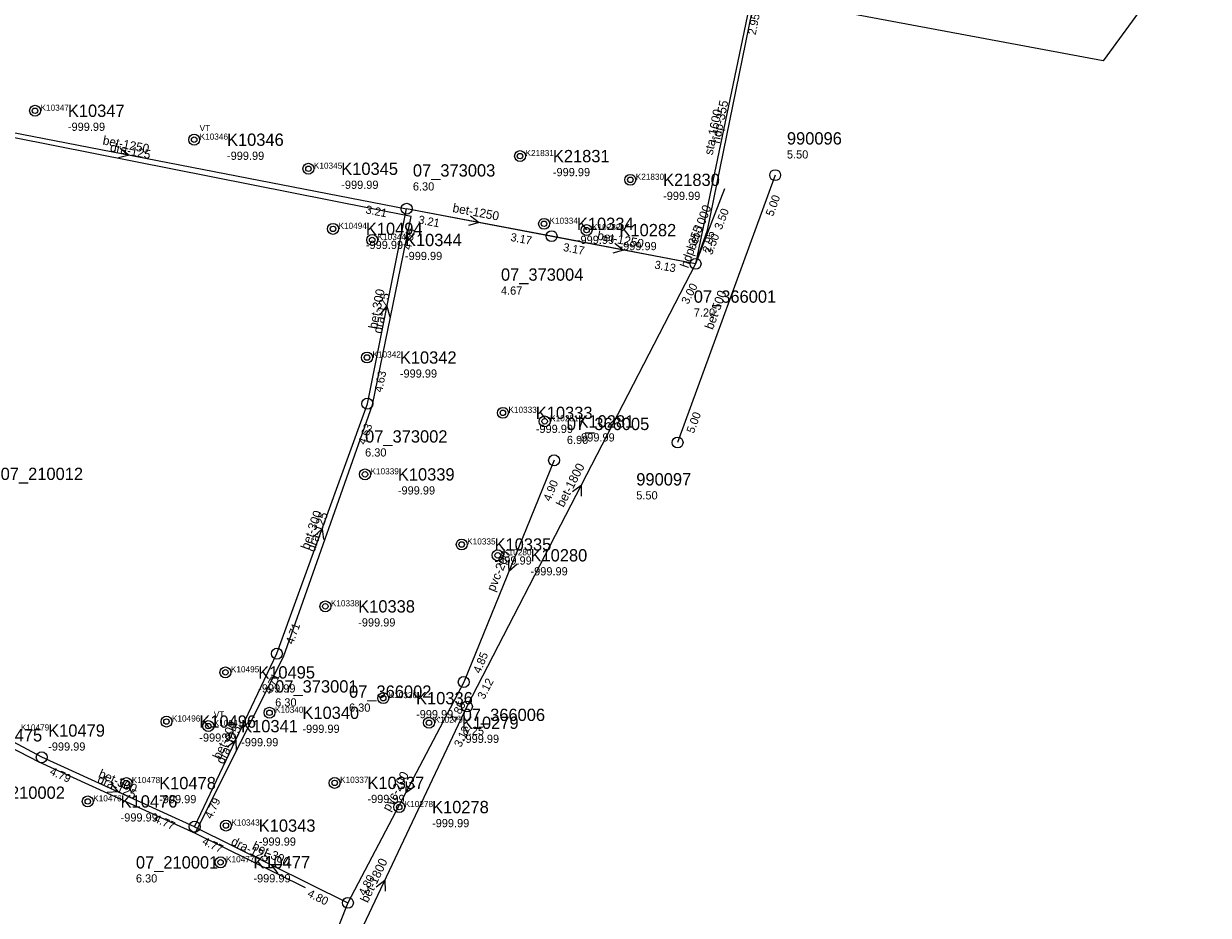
# Model space of a CAD drawing. Header units: metres. Extents: x 164250 to 165477, y 448735 to 450145.
# Tile 17 of 36: x 165292 to 165465, y 449069 to 449200. Entities that reach past the tile are written whole.
import ezdxf

# ---------------------------------------------------------------- set-up
doc = ezdxf.new("R2010")
doc.units = ezdxf.units.M

msp = doc.modelspace()

# ---------------------------------------------------------------- linework, layer by layer
at = {"layer": 'CON_BxH0x0mm', "linetype": 'Continuous'}
msp.add_lwpolyline([(165390.325, 449164.611), (165348.078, 449172.656)], dxfattribs=at)
at = {"layer": 'CON_BxH1000x1000mm', "linetype": 'Continuous'}
msp.add_lwpolyline([(165394.548, 449175.593), (165390.325, 449164.611)], dxfattribs=at)
at = {"layer": 'CON_BxH1100x1100mm', "linetype": 'Continuous'}
msp.add_lwpolyline([(165465.317, 449215.355), (165449.964, 449194.271), (165404.716, 449202.739)], dxfattribs=at)
at = {"layer": 'CON_BxH1250x1250mm', "linetype": 'Continuous'}
for points in [[(165266.883, 449188.387), (165348.078, 449172.656)], [(165369.266, 449168.649), (165348.078, 449172.656)], [(165390.325, 449164.611), (165369.266, 449168.649)]]:
    msp.add_lwpolyline(points, dxfattribs=at)
at = {"layer": 'CON_BxH125x125mm', "linetype": 'Continuous'}
for points in [[(165317.155, 449081.381), (165330.042, 449107.15), (165343.07, 449143.979), (165348.738, 449171.535), (165267.348, 449187.647)], [(165274.698, 449101.863), (165294.294, 449091.8), (165317.155, 449081.381)], [(165317.155, 449081.381), (165333.214, 449073.404)]]:
    msp.add_lwpolyline(points, dxfattribs=at)
at = {"layer": 'CON_BxH1600x1600mm', "linetype": 'Continuous'}
msp.add_lwpolyline([(165398.538, 449204.089), (165390.325, 449164.611)], dxfattribs=at)
at = {"layer": 'CON_BxH1800x1800mm', "linetype": 'Continuous'}
for points in [[(165390.325, 449164.611), (165356.888, 449099.882)], [(165356.888, 449099.882), (165332.876, 449049.135)]]:
    msp.add_lwpolyline(points, dxfattribs=at)
at = {"layer": 'CON_BxH200x200mm', "linetype": 'Continuous'}
for points in [[(165369.639, 449135.877), (165356.433, 449103.458)], [(165356.433, 449103.458), (165339.482, 449071.166)], [(165339.482, 449071.166), (165330.132, 449047.604)]]:
    msp.add_lwpolyline(points, dxfattribs=at)
at = {"layer": 'CON_BxH300x300mm', "linetype": 'Continuous'}
for points in [[(165342.33, 449144.16), (165348.078, 449172.656)], [(165329.099, 449107.609), (165342.33, 449144.16)], [(165317.069, 449082.307), (165329.099, 449107.609)], [(165294.707, 449092.452), (165274.425, 449103.279)], [(165317.069, 449082.307), (165294.707, 449092.452)], [(165317.069, 449082.307), (165339.482, 449071.166)]]:
    msp.add_lwpolyline(points, dxfattribs=at)
at = {"layer": 'CON_BxH355x355mm', "linetype": 'Continuous'}
msp.add_lwpolyline([(165390.325, 449164.611), (165392.079, 449169.545), (165398.612, 449201.516), (165398.538, 449204.089)], dxfattribs=at)
at = {"layer": 'CON_BxH500x500mm', "linetype": 'Continuous'}
msp.add_lwpolyline([(165401.966, 449177.572), (165387.704, 449138.479)], dxfattribs=at)
at = {"layer": 'NOD_inspectieput'}
for centre in [(165348.08, 449172.66), (165369.27, 449168.65), (165342.33, 449144.16), (165369.64, 449135.88), (165329.1, 449107.61), (165356.43, 449103.46), (165356.89, 449099.88), (165294.71, 449092.45), (165317.07, 449082.31), (165339.48, 449071.17)]:
    msp.add_circle(centre, 0.8, dxfattribs=at)
at = {"layer": 'NOD_onbekend'}
for centre in [(165293.73, 449186.99), (165317, 449182.76), (165364.66, 449180.36), (165333.71, 449178.51), (165380.78, 449176.89), (165337.31, 449169.72), (165368.17, 449170.46), (165374.39, 449169.54), (165343.03, 449168.1), (165342.28, 449150.91), (165362.15, 449142.82), (165368.26, 449141.57), (165341.99, 449133.82), (165356.13, 449123.57), (165361.39, 449121.99), (165336.19, 449114.52), (165321.57, 449104.87), (165344.65, 449101.1), (165328.02, 449098.96), (165312.95, 449097.68), (165319.07, 449097.01), (165351.35, 449097.5), (165307.08, 449088.68), (165337.54, 449088.71), (165301.44, 449086), (165346.99, 449085.17), (165321.64, 449082.47), (165320.86, 449077.1)]:
    msp.add_circle(centre, 0.8, dxfattribs=at)
at = {"layer": 'NOD_overstortput'}
msp.add_circle((165390.33, 449164.61), 0.8, dxfattribs=at)
at = {"layer": 'NOD_uitmonding'}
for centre in [(165401.97, 449177.57), (165387.7, 449138.48)]:
    msp.add_circle(centre, 0.8, dxfattribs=at)
at = {"layer": 'onbekend'}
for centre in [(165368.17, 449170.46), (165368.26, 449141.57), (165328.02, 449098.96), (165319.07, 449097.01), (165337.54, 449088.71), (165346.99, 449085.17), (165321.64, 449082.47)]:
    msp.add_circle(centre, 0.4, dxfattribs=at)
at = {"layer": 'PIJL'}
for points in [[(165306.2, 449181.5), (165307.48, 449180.52), (165305.93, 449180.09)], [(165357.39, 449171.63), (165358.67, 449170.65), (165357.12, 449170.21)], [(165378.52, 449167.61), (165379.8, 449166.63), (165378.25, 449166.19)], [(165344.21, 449157.14), (165345.2, 449158.41), (165345.63, 449156.85)], [(165372.31, 449131.3), (165373.61, 449132.25), (165373.59, 449130.64)], [(165334.55, 449124.78), (165335.71, 449125.88), (165335.9, 449124.29)], [(165362.91, 449121.27), (165363.04, 449119.67), (165364.25, 449120.73)], [(165321.82, 449093.97), (165323.08, 449094.96), (165323.12, 449093.35)], [(165304.87, 449088.63), (165305.89, 449087.38), (165304.28, 449087.32)], [(165347.99, 449088.92), (165347.96, 449087.31), (165349.26, 449088.25)], [(165329.89, 449076.74), (165328.28, 449076.74), (165329.24, 449075.45)], [(165343.62, 449073.51), (165344.88, 449074.51), (165344.92, 449072.9)]]:
    msp.add_lwpolyline(points, dxfattribs=at)
at = {"layer": 'straatkolk'}
for centre in [(165364.66, 449180.36), (165380.78, 449176.89), (165374.39, 449169.54), (165361.39, 449121.99), (165351.35, 449097.5)]:
    msp.add_circle(centre, 0.4, dxfattribs=at)
at = {"layer": 'trottoirkolk'}
for centre in [(165293.73, 449186.99), (165317, 449182.76), (165333.71, 449178.51), (165337.31, 449169.72), (165343.03, 449168.1), (165342.28, 449150.91), (165362.15, 449142.82), (165341.99, 449133.82), (165356.13, 449123.57), (165336.19, 449114.52), (165321.57, 449104.87), (165344.65, 449101.1), (165312.95, 449097.68), (165307.08, 449088.68), (165301.44, 449086), (165320.86, 449077.1)]:
    msp.add_circle(centre, 0.4, dxfattribs=at)

# ---------------------------------------------------------------- texts
at = {"layer": 'DMM_BxH1000x1000mm'}
msp.add_text('bet-1000', height=1.3, rotation=68.97, dxfattribs=at).set_placement((165390.21, 449166.5))
at = {"layer": 'DMM_BxH1250x1250mm'}
for rotation, p in [(-10.96, (165303.55, 449182.08)), (-10.71, (165354.72, 449172.2)), (-10.85, (165375.87, 449168.17))]:
    msp.add_text('bet-1250', height=1.3, rotation=rotation, dxfattribs=at).set_placement(p)
at = {"layer": 'DMM_BxH125x125mm'}
for rotation, p in [(-11.2, (165304.62, 449181.08)), (78.38, (165344.41, 449154.34)), (70.52, (165334.61, 449122.39)), (63.43, (165321.27, 449091.35)), (-24.5, (165302.73, 449088.8)), (-26.42, (165322.27, 449079.73))]:
    msp.add_text('dra-125', height=1.3, rotation=rotation, dxfattribs=at).set_placement(p)
at = {"layer": 'DMM_BxH1600x1600mm'}
msp.add_text('sta-1600', height=1.3, rotation=78.25, dxfattribs=at).set_placement((165392.83, 449180.44))
at = {"layer": 'DMM_BxH1800x1800mm'}
for rotation, p in [(62.68, (165371.01, 449128.92)), (64.68, (165342.39, 449071.08))]:
    msp.add_text('bet-1800', height=1.3, rotation=rotation, dxfattribs=at).set_placement(p)
at = {"layer": 'DMM_BxH200x200mm'}
for rotation, p in [(67.84, (165360.93, 449116.58)), (62.3, (165345.57, 449084.46))]:
    msp.add_text('pvc-200', height=1.3, rotation=rotation, dxfattribs=at).set_placement(p)
at = {"layer": 'DMM_BxH300x300mm'}
for rotation, p in [(78.6, (165343.72, 449155)), (70.1, (165333.75, 449122.7)), (64.57, (165320.81, 449092.02)), (-24.4, (165302.9, 449089.59)), (-26.43, (165325.36, 449079.07))]:
    msp.add_text('bet-300', height=1.3, rotation=rotation, dxfattribs=at).set_placement(p)
at = {"layer": 'DMM_BxH355x355mm'}
for rotation, p in [(78.45, (165393.85, 449182.12)), (70.43, (165389.25, 449163.89))]:
    msp.add_text('hdp-355', height=1.3, rotation=rotation, dxfattribs=at).set_placement(p)
at = {"layer": 'DMM_BxH500x500mm'}
msp.add_text('bet-500', height=1.3, rotation=69.96, dxfattribs=at).set_placement((165392.85, 449154.89))
at = {"layer": 'INV_BxH1000x1000mm'}
for p in [(165394.13, 449169.5), (165392.72, 449165.83)]:
    msp.add_text('3.50', height=1.2, rotation=68.97, dxfattribs=at).set_placement(p)
at = {"layer": 'INV_BxH1250x1250mm'}
for s, rotation, p in [('3.21', -10.96, (165342, 449172)), ('3.21', -10.71, (165349.71, 449170.52)), ('3.17', -10.71, (165363.19, 449167.97)), ('3.17', -10.85, (165370.89, 449166.5)), ('3.13', -10.85, (165384.25, 449163.94))]:
    msp.add_text(s, height=1.2, rotation=rotation, dxfattribs=at).set_placement(p)
at = {"layer": 'INV_BxH1600x1600mm'}
for p in [(165399.11, 449198), (165392.49, 449166.2)]:
    msp.add_text('2.95', height=1.2, rotation=78.25, dxfattribs=at).set_placement(p)
at = {"layer": 'INV_BxH1800x1800mm'}
for s, rotation, p in [('3.00', 62.68, (165389.24, 449158.6)), ('3.12', 62.68, (165359.41, 449100.83)), ('3.12', 64.68, (165356.02, 449093.83))]:
    msp.add_text(s, height=1.2, rotation=rotation, dxfattribs=at).set_placement(p)
at = {"layer": 'INV_BxH200x200mm'}
for s, rotation, p in [('4.90', 67.84, (165369.1, 449129.79)), ('4.85', 67.84, (165358.85, 449104.63)), ('4.85', 62.3, (165355.31, 449097.45)), ('4.80', 62.3, (165342.01, 449072.1))]:
    msp.add_text(s, height=1.2, rotation=rotation, dxfattribs=at).set_placement(p)
at = {"layer": 'INV_BxH300x300mm'}
for s, rotation, p in [('4.55', 78.6, (165348.69, 449166.58)), ('4.63', 78.6, (165344.49, 449145.76)), ('4.63', 70.1, (165342.03, 449138.06)), ('4.71', 70.1, (165331.47, 449108.88)), ('4.71', 64.57, (165328.22, 449101.56)), ('4.79', -24.4, (165295.78, 449089.99)), ('4.79', 64.57, (165319.55, 449083.34)), ('4.77', -24.4, (165311.01, 449083.08)), ('4.77', -26.43, (165318.06, 449079.8)), ('4.80', -26.43, (165333.45, 449072.15))]:
    msp.add_text(s, height=1.2, rotation=rotation, dxfattribs=at).set_placement(p)
at = {"layer": 'INV_BxH500x500mm'}
for p in [(165401.66, 449171.47), (165390.08, 449139.74)]:
    msp.add_text('5.00', height=1.2, rotation=69.96, dxfattribs=at).set_placement(p)
at = {"layer": 'KO_INSPECTIE'}
for p in [(165317.8, 449184.01), (165319.87, 449098.26)]:
    msp.add_text('VT', height=0.9, dxfattribs=at).set_placement(p)
at = {"layer": 'KO_NUMMER'}
for s, p in [('K10347', (165294.53, 449186.99)), ('K10346', (165317.8, 449182.76)), ('K21831', (165365.46, 449180.36)), ('K10345', (165334.51, 449178.51)), ('K21830', (165381.58, 449176.89)), ('K10494', (165338.11, 449169.72)), ('K10334', (165368.97, 449170.46)), ('K10282', (165375.2, 449169.54)), ('K10344', (165343.83, 449168.1)), ('K10342', (165343.08, 449150.91)), ('K10333', (165362.96, 449142.82)), ('K10281', (165369.06, 449141.57)), ('K10339', (165342.79, 449133.82)), ('K10335', (165356.93, 449123.57)), ('K10280', (165362.19, 449121.99)), ('K10338', (165336.99, 449114.52)), ('K10495', (165322.37, 449104.87)), ('K10336', (165345.45, 449101.1)), ('K10340', (165328.83, 449098.96)), ('K10479', (165291.65, 449096.37)), ('K10496', (165313.75, 449097.68)), ('K10341', (165319.87, 449097.01)), ('K10279', (165352.15, 449097.5)), ('K10478', (165307.88, 449088.68)), ('K10337', (165338.34, 449088.71)), ('K10476', (165302.24, 449086)), ('K10278', (165347.79, 449085.17)), ('K10343', (165322.44, 449082.47)), ('K10477', (165321.66, 449077.1))]:
    msp.add_text(s, height=0.9, dxfattribs=at).set_placement(p)
at = {"layer": 'NLV_inspectieput'}
for s, p in [('6.30', (165348.99, 449175.33)), ('4.67', (165361.87, 449160.1)), ('6.90', (165371.51, 449138.26)), ('6.30', (165342, 449136.43)), ('6.30', (165328.85, 449099.88)), ('6.30', (165339.65, 449099.12)), ('6.25', (165356.27, 449095.72)), ('6.30', (165308.48, 449074.15))]:
    msp.add_text(s, height=1.2, dxfattribs=at).set_placement(p)
at = {"layer": 'NLV_onbekend'}
for p in [(165298.53, 449184.05), (165321.8, 449179.81), (165369.46, 449177.42), (165338.51, 449175.57), (165385.58, 449173.95), (165372.97, 449167.52), (165342.11, 449166.78), (165379.2, 449166.6), (165347.83, 449165.16), (165347.08, 449147.97), (165366.96, 449139.88), (165373.06, 449138.63), (165346.79, 449130.88), (165360.93, 449120.63), (165366.19, 449119.05), (165340.99, 449111.58), (165326.37, 449101.93), (165349.45, 449098.16), (165332.83, 449096.02), (165317.75, 449094.74), (165356.15, 449094.56), (165295.65, 449093.43), (165323.87, 449094.06), (165311.88, 449085.74), (165342.34, 449085.77), (165306.24, 449083.06), (165351.79, 449082.23), (165326.44, 449079.53), (165325.66, 449074.16)]:
    msp.add_text('-999.99', height=1.2, dxfattribs=at).set_placement(p)
at = {"layer": 'NLV_overstortput'}
msp.add_text('7.20', height=1.2, dxfattribs=at).set_placement((165390.07, 449156.88))
at = {"layer": 'NLV_uitmonding'}
for p in [(165403.69, 449180.01), (165381.66, 449130.16)]:
    msp.add_text('5.50', height=1.2, dxfattribs=at).set_placement(p)
at = {"layer": 'NNR_inspectieput'}
for s, p in [('07_373003', (165348.99, 449177.37)), ('07_373004', (165361.87, 449162.14)), ('07_366005', (165371.51, 449140.3)), ('07_373002', (165342, 449138.47)), ('07_210012', (165288.7, 449133)), ('07_373001', (165328.85, 449101.92)), ('07_366002', (165339.65, 449101.16)), ('07_366006', (165356.27, 449097.76)), ('07_210002', (165286.05, 449086.38)), ('07_210001', (165308.48, 449076.19))]:
    msp.add_text(s, height=1.8, dxfattribs=at).set_placement(p)
at = {"layer": 'NNR_onbekend'}
for s, p in [('K10347', (165298.53, 449186.09)), ('K10346', (165321.8, 449181.86)), ('K21831', (165369.46, 449179.46)), ('K10345', (165338.51, 449177.61)), ('K21830', (165385.58, 449175.99)), ('K10494', (165342.11, 449168.83)), ('K10334', (165372.97, 449169.56)), ('K10282', (165379.2, 449168.64)), ('K10344', (165347.83, 449167.2)), ('K10342', (165347.08, 449150.01)), ('K10333', (165366.96, 449141.92)), ('K10281', (165373.06, 449140.67)), ('K10339', (165346.79, 449132.92)), ('K10335', (165360.93, 449122.67)), ('K10280', (165366.19, 449121.09)), ('K10338', (165340.99, 449113.62)), ('K10495', (165326.37, 449103.97)), ('K10336', (165349.45, 449100.2)), ('K10340', (165332.83, 449098.06)), ('K10479', (165295.65, 449095.47)), ('K10496', (165317.75, 449096.78)), ('K10341', (165323.87, 449096.11)), ('K10279', (165356.15, 449096.6)), ('K10475', (165286.47, 449094.77)), ('K10478', (165311.88, 449087.78)), ('K10337', (165342.34, 449087.81)), ('K10476', (165306.24, 449085.1)), ('K10278', (165351.79, 449084.28)), ('K10343', (165326.44, 449081.57)), ('K10477', (165325.66, 449076.2))]:
    msp.add_text(s, height=1.8, dxfattribs=at).set_placement(p)
at = {"layer": 'NNR_overstortput'}
msp.add_text('07_366001', height=1.8, dxfattribs=at).set_placement((165390.07, 449158.92))
at = {"layer": 'NNR_uitmonding'}
for s, p in [('990096', (165403.69, 449182.05)), ('990097', (165381.66, 449132.2))]:
    msp.add_text(s, height=1.8, dxfattribs=at).set_placement(p)

doc.saveas('drawing.dxf')
